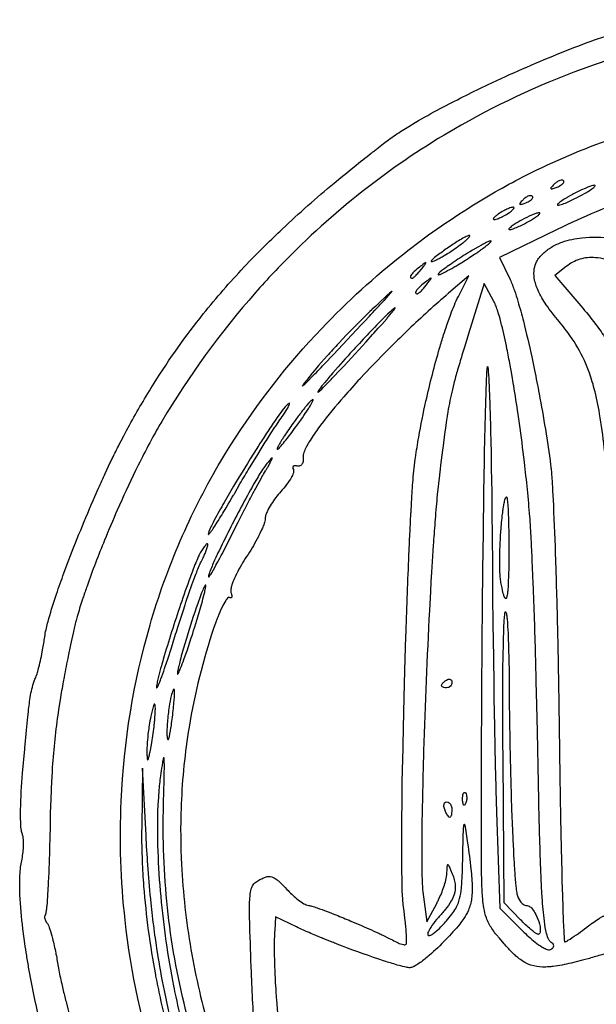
# Model space of a CAD drawing. Header units: millimetres. Extents: x 24.5 to 115.3, y 14.1 to 105.4.
# Tile 9 of 15: x 24.5 to 55.8, y 50.8 to 104.4. Entities that reach past the tile are written whole.
import ezdxf

# ---------------------------------------------------------------- set-up
doc = ezdxf.new("R2010")
doc.units = ezdxf.units.MM
doc.layers.add('Default', color=2, linetype='Continuous')

msp = doc.modelspace()

# ---------------------------------------------------------------- linework, layer by layer
at = {"layer": 'Default'}
for p, q in [((54.05452, 95.59188), (54.05452, 95.59188)), ((52.36119, 94.74521), (52.36119, 94.74521)), ((55.03483, 94.79972), (55.03483, 94.79972)), ((51.36594, 94.11402), (51.36594, 94.11402)), ((52.77705, 93.82643), (52.77705, 93.82643)), ((53.72006, 92.94195), (50.57085, 91.41232)), ((48.9182, 92.51937), (48.9182, 92.51937)), ((50.10855, 92.28013), (50.10855, 92.28013)), ((50.57085, 91.41232), (51.15037, 90.21324)), ((46.32194, 90.77805), (46.32194, 90.77805)), ((54.20511, 90.91908), (53.59507, 90.4251)), ((48.90076, 90.40832), (47.80502, 89.46742)), ((48.33469, 89.28791), (48.90076, 90.40832)), ((53.59507, 90.4251), (54.89124, 88.90659)), ((46.60416, 89.93138), (46.60416, 89.93138)), ((49.74651, 89.99681), (48.88823, 87.24771)), ((50.26965, 89.02074), (49.74651, 89.99681)), ((43.04867, 87.74416), (43.04867, 87.74416)), ((43.3172, 86.82694), (43.3172, 86.82694)), ((38.58861, 82.52305), (38.58861, 82.52305)), ((39.64792, 82.41138), (39.64792, 82.41138)), ((37.77842, 79.70083), (37.77842, 79.70083)), ((34.30326, 74.78468), (34.30326, 74.78468)), ((34.57959, 73.58014), (34.57959, 73.58014)), ((50.65228, 73.71815), (50.65228, 73.71815)), ((47.41483, 68.11306), (47.41483, 68.11306)), ((31.83924, 66.85972), (31.83924, 66.85972)), ((32.82349, 66.85972), (32.82349, 66.85972)), ((50.83208, 56.27638), (50.76454, 64.10284)), ((31.14838, 63.61416), (31.09722, 60.36861)), ((31.33424, 59.94527), (31.14838, 63.61416)), ((48.566, 61.89731), (48.566, 61.89731)), ((47.59499, 61.35638), (47.59499, 61.35638)), ((50.41477, 61.21527), (50.59869, 55.99416)), ((46.40622, 56.88828), (46.61456, 55.2424)), ((46.61456, 55.2424), (47.1558, 56.25226)), ((50.59869, 55.99416), (51.81633, 54.77024)), ((51.71473, 55.36339), (50.83208, 56.27638)), ((38.38372, 55.5196), (38.33583, 54.76911)), ((39.51708, 54.97202), (38.38372, 55.5196)), ((51.71473, 55.36339), (51.71473, 55.36339))]:
    msp.add_line(p, q, dxfattribs=at)
for points in [[(67.38732, 104.3567, 0.02714985), (62.05591, 103.6119, 0.01190014), (59.75513, 103.0997, 0.02406958), (55.52352, 101.8271, 0.04376158), (48.49356, 98.62008, 0.06685288), (39.28321, 91.61809, 0.01646775), (37.29541, 89.50697, 0.04657049), (32.18638, 82.4806)], [(44.53508, 97.8159, -0.01995971), (45.27665, 98.32775, -0.00566218), (45.63471, 98.55113), (45.9856, 98.76093), (46.1567, 98.86061, -0.00855804), (47.52302, 99.61205, -0.01060078), (49.96543, 100.8282, -0.0137976), (53.71162, 102.477), (53.94901, 102.5727, -0.00947659), (55.74373, 103.2534, -0.00694158), (56.19725, 103.4105, -0.00659878), (56.53903, 103.5236, -0.01629803), (57.57483, 103.8289)], [(35.41136, 80.33338), (35.67987, 80.77792), (35.94996, 81.21201, -0.04922156), (40.89695, 87.54947, -0.03608794), (45.36024, 91.61507, -0.02771225), (49.06951, 94.21942, -0.02223209), (52.03181, 95.89048, -0.03497555), (56.72765, 97.88057, -0.03979562), (61.66705, 99.15076)], [(30.27147, 81.99212), (30.4329, 82.28665, -0.01453018), (31.77498, 84.56575, -0.02882281), (34.45212, 88.33851), (34.58804, 88.50756), (34.72269, 88.6732, -0.02031282), (36.95269, 91.18784, -0.01218715), (38.74374, 92.96099, -0.01503603), (41.57656, 95.46336), (41.9405, 95.76469), (42.26046, 96.02651), (42.40091, 96.14056), (42.66488, 96.35352, -0.00364089), (43.59534, 97.09062, -0.00744485), (43.71235, 97.18192, -0.01488861), (43.81486, 97.26167, -0.00555187), (43.99446, 97.40085), (44.26444, 97.60883), (44.53508, 97.8159)], [(67.92272, 96.70277), (67.6919, 96.68982), (67.46479, 96.67551), (67.24134, 96.65993, 0.02531246), (63.74252, 96.22353, 0.00837421), (62.44452, 95.96992, 0.03067481), (57.99113, 94.7187, 0.02909764), (53.72006, 92.94195)], [(54.05452, 95.59188, 0.1651617), (53.98619, 95.62383, 0.1061533), (53.86042, 95.60748, 0.07145737), (53.69283, 95.52065, 0.0389016), (53.54846, 95.39919)], [(53.70645, 95.2412, 0.05604185), (53.93844, 95.35904, 0.06340978), (54.04291, 95.45235, 0.1126431), (54.07689, 95.51978, 0.2626238), (54.05452, 95.59188)], [(53.54846, 95.39919, 0.0207974), (53.45264, 95.2987), (53.39878, 95.23389, 0.0616711), (53.37556, 95.19735, 0.228756), (53.37006, 95.162, 0.2353383), (53.39053, 95.15096, 0.08674238), (53.47234, 95.16186), (53.5022, 95.17005), (53.60496, 95.20375), (53.70645, 95.2412)], [(55.74039, 95.3405, 0.03540388), (55.65448, 95.32733, 0.03103887), (55.34744, 95.22172), (55.23507, 95.17488), (55.04063, 95.08797, 0.00660713), (54.75315, 94.94854), (54.61117, 94.87528), (54.54059, 94.83778), (54.47039, 94.79972)], [(55.03483, 94.79972), (55.22993, 94.90977), (55.26639, 94.93114, 0.01767907), (55.53474, 95.09949), (55.60158, 95.14609, 0.02992571), (55.70026, 95.22245, 0.03051191), (55.75135, 95.27092, 0.09487531), (55.77818, 95.31084, 0.45694), (55.76772, 95.33636, 0.1160584), (55.74039, 95.3405)], [(51.85513, 94.55251, 0.01885943), (51.7593, 94.45203), (51.7054, 94.38716, 0.06229037), (51.68221, 94.35064, 0.2266116), (51.67673, 94.31531, 0.2330721), (51.6972, 94.3043, 0.08769201), (51.77901, 94.31519, 0.0413438), (51.80888, 94.32339), (51.91163, 94.35709), (52.01311, 94.39453)], [(52.36119, 94.74521, 0.1668399), (52.29286, 94.77715, 0.1070973), (52.1671, 94.76082, 0.07268564), (51.9995, 94.67399, 0.03991166), (51.85513, 94.55251)], [(52.01311, 94.39453, 0.05585975), (52.24511, 94.51237, 0.06377686), (52.34958, 94.60568, 0.1126431), (52.38356, 94.67311, 0.2625802), (52.36119, 94.74521)], [(54.47039, 94.79972), (54.27529, 94.68967), (54.23883, 94.6683, 0.01776948), (53.97049, 94.49995), (53.90363, 94.45335, 0.02821033), (53.80497, 94.37699, 0.03396392), (53.75387, 94.32851, 0.0900266), (53.72704, 94.2886, 0.4554692), (53.7375, 94.26308, 0.114921), (53.76483, 94.25893)], [(53.76483, 94.25893, 0.03590278), (53.85074, 94.2721, 0.03260618), (54.15778, 94.37772), (54.27015, 94.42456), (54.4646, 94.51147), (54.60892, 94.57995), (54.71645, 94.63297), (54.7566, 94.65319), (54.89632, 94.72535), (54.96576, 94.76228), (55.03483, 94.79972)], [(50.8015, 93.95305, 0.03302731), (50.49302, 93.76487, 0.01830895), (50.3488, 93.6537, 0.03921138), (50.2827, 93.58972, 0.04575228), (50.25398, 93.55317, 0.1440158), (50.23705, 93.50986)], [(51.36594, 94.11402, 0.3907136), (51.33507, 94.14342, 0.07227051), (51.26327, 94.13998, 0.05037468), (51.02628, 94.06161, 0.0213624), (50.8015, 93.95305)], [(50.8015, 93.67083, 0.03365598), (51.10997, 93.85901, 0.01685156), (51.25419, 93.97018, 0.04541323), (51.3203, 94.03416, 0.0445235), (51.34902, 94.07071, 0.1445711), (51.36594, 94.11402)], [(52.77705, 93.82643, 0.3974488), (52.75293, 93.84737, 0.07864565), (52.6426, 93.83297, 0.03357324), (52.45861, 93.77183, 0.02816547), (51.93039, 93.52972)], [(51.93039, 93.2475, 0.01791779), (52.37846, 93.50072, 0.02207147), (52.59362, 93.64412, 0.01794727), (52.69605, 93.72449, 0.04063707), (52.7436, 93.76992, 0.04824454), (52.76448, 93.7957, 0.1368771), (52.77705, 93.82643)], [(50.23705, 93.50986, 0.3891186), (50.26795, 93.48045, 0.07339063), (50.33976, 93.48391, 0.05183866), (50.57673, 93.56228, 0.02256758), (50.8015, 93.67083)], [(51.93039, 93.52972, 0.01751234), (51.48231, 93.27647, 0.02077458), (51.26715, 93.13309, 0.0186178), (51.16473, 93.05273, 0.03861255), (51.11718, 93.00729, 0.04824454), (51.0963, 92.98151, 0.1368771), (51.08372, 92.95078)], [(51.08372, 92.95078, 0.3980975), (51.10785, 92.92986, 0.07288843), (51.1636, 92.93243, 0.0346371), (51.36309, 92.99073, 0.02933121), (51.93039, 93.2475)], [(46.85039, 91.21848, 0.4593151), (46.88668, 91.19323, 0.07281885), (46.96197, 91.20892, 0.03914425), (47.23183, 91.33011, 0.01580076), (47.45814, 91.45518, 0.02113578), (48.21987, 91.94385, 0.01328702), (48.58382, 92.21374, 0.02906797), (48.62807, 92.24919, 0.03517626), (48.66647, 92.28065, 0.03538092), (48.69978, 92.30856, 0.04459227), (48.9182, 92.51937)], [(48.9182, 92.51937, 0.1133853), (48.96261, 92.59301, 0.5578067), (48.93206, 92.61431, 0.06805249), (48.87057, 92.59891, 0.03667028), (48.6561, 92.49847, 0.02217849), (48.04983, 92.12909)], [(48.51671, 91.14102), (48.72454, 91.27056, 0.00428413), (48.90521, 91.38589), (49.21856, 91.59229, 0.01343778), (49.33506, 91.67133, 0.01203767), (49.53725, 91.81216, 0.00981637), (49.61245, 91.86597, 0.02586086), (49.67789, 91.9136), (49.79136, 91.99834), (49.81248, 92.01449), (49.83224, 92.02974), (49.8507, 92.0441), (49.86795, 92.05765), (49.90008, 92.08322), (49.92801, 92.10588, 0.02367333), (50.0233, 92.18781, 0.06470606), (50.10855, 92.28013)], [(50.10855, 92.28013, 0.1089267), (50.11714, 92.30027, 0.5199753), (50.09635, 92.31629, 0.05906212), (50.00869, 92.29372, 0.02868592), (49.85365, 92.22622, 0.01821428), (49.59078, 92.0907), (49.39707, 91.98274), (49.10991, 91.81477), (48.96757, 91.72869), (48.826, 91.64146)], [(53.41205, 91.98059, -0.05199707), (53.985, 92.24889, -0.05721899), (55.06065, 92.48721, -0.06279093), (56.70948, 92.45747, -0.02194365), (56.81173, 92.44212, -0.03011618), (57.56857, 92.27538, -0.03912125), (58.29651, 92.00946)], [(48.04983, 92.12909), (47.97127, 92.07702, 0.00887547), (47.39044, 91.6744, 0.00671786), (47.10746, 91.46178), (47.03822, 91.4064), (46.93679, 91.31992), (46.88855, 91.27353), (46.8662, 91.24825, 0.1128323), (46.85039, 91.21848)], [(53.81428, 87.92944, -0.02564612), (53.11909, 88.84053, -0.04214873), (52.67599, 89.61978, -0.06504922), (52.46936, 90.27811, -0.08423201), (52.46856, 90.79986, -0.07151502), (52.59179, 91.1704, -0.08599267), (52.94585, 91.63228, -0.05071935), (53.41205, 91.98059)], [(46.32194, 90.77805), (46.45385, 90.9483, 0.02962653), (46.54542, 91.07566, 0.02951613), (46.56274, 91.10532), (46.56863, 91.11945, 0.9370443), (46.55574, 91.13097, 0.06611294), (46.46604, 91.07601, 0.00998006), (46.21539, 90.88461)], [(47.23416, 90.50237, 0.1497216), (47.2263, 90.48192, 0.4266188), (47.24837, 90.46969, 0.06729237), (47.33545, 90.49332, 0.02669296), (47.64064, 90.6365, 0.00811138), (48.08286, 90.88142, 0.00379272), (48.30059, 91.00979), (48.51671, 91.14102)], [(48.826, 91.64146, 0.01298228), (48.00539, 91.10635, 0.01073924), (47.90454, 91.03661), (47.72945, 90.91257, 0.02447801), (47.66431, 90.86526, 0.0144132), (47.44002, 90.69471), (47.33171, 90.60427, 0.05912599), (47.23416, 90.50237)], [(64.2015, 79.48917, 0.03311004), (63.79425, 81.48154, 0.04816771), (62.5201, 84.82471, 0.03628656), (61.14029, 87.18454, 0.01680006), (60.52211, 88.02918, 0.03241487), (59.298, 89.41268), (59.17118, 89.53598, 0.01434319), (59.04634, 89.65382, 0.00886055), (58.92345, 89.76638, 0.03522527), (57.90822, 90.56612, 0.04006876), (57.05157, 91.05265, 0.04344952), (56.34902, 91.30756, 0.04688211), (55.79261, 91.40173, 0.09182554), (54.9514, 91.31652, 0.09931317), (54.20511, 90.91908)], [(46.21539, 90.88461, 0.02729135), (45.9315, 90.64255, 0.03689801), (45.78932, 90.4895, 0.09623311), (45.72297, 90.37071, 0.3803195), (45.75147, 90.29819, 0.1121049), (45.82805, 90.28416)], [(45.82805, 90.28416, 0.1115585), (45.86918, 90.30123, 0.03869547), (45.99516, 90.40763, 0.02233745), (46.16436, 90.58768), (46.20475, 90.63451), (46.32194, 90.77805)], [(46.60416, 89.93138), (46.73607, 90.10163, 0.02879443), (46.82764, 90.22899, 0.03580081), (46.84497, 90.25865), (46.85085, 90.27279, 0.9357051), (46.83796, 90.28431, 0.06658044), (46.74826, 90.22935, 0.00998006), (46.49761, 90.03794)], [(51.15037, 90.21324, -0.02804646), (51.38882, 89.6112, -0.01107533), (51.57291, 89.03336, -0.0100755), (51.87386, 87.93718, -0.00845225), (52.32737, 86.0005), (52.48122, 85.27063, -0.00292996), (52.73304, 83.98983, -0.01411542), (53.35575, 80.12416)], [(43.04867, 87.74416), (43.228, 87.93501), (43.49902, 88.22395), (43.57152, 88.30136), (43.68759, 88.42545), (43.79252, 88.53783), (43.81516, 88.5621, -0.06950232), (43.83271, 88.58092), (44.02366, 88.78618), (44.0616, 88.82708), (44.16154, 88.93508), (44.25046, 89.03156), (44.26794, 89.05058), (44.30777, 89.094), (44.34237, 89.13181), (44.53514, 89.34505), (44.65354, 89.48104), (44.68993, 89.52554), (44.70239, 89.54177, 0.04055086), (44.71413, 89.55843), (44.71879, 89.56625, 0.1282609), (44.72145, 89.57327, 0.5858891), (44.71532, 89.57457, 0.1007008), (44.69611, 89.56249, 0.01346726), (44.62681, 89.50602, 0.01597541), (44.50175, 89.39465), (44.39383, 89.29551), (44.01988, 88.94444), (43.83389, 88.76779), (43.6483, 88.59083)], [(46.49761, 90.03794, 0.02786797), (46.21373, 89.79588, 0.0376179), (46.07153, 89.64284, 0.09567024), (46.00519, 89.52404, 0.380591), (46.0337, 89.45153, 0.1116115), (46.11028, 89.43749)], [(46.11028, 89.43749, 0.1093262), (46.1514, 89.45457, 0.03780018), (46.27739, 89.56095, 0.02373573), (46.44658, 89.741), (46.48697, 89.78783), (46.60416, 89.93138)], [(47.80502, 89.46742, 0.00470382), (47.66321, 89.34518, 0.01320569), (45.48649, 87.35748, 0.02169789), (45.43659, 87.30955), (45.23915, 87.11877, 0.00572019), (44.48202, 86.37144, 0.03042316), (44.44092, 86.33014), (44.27834, 86.16599, 0.0072155), (43.04023, 84.87247, 0.02754738), (43.01163, 84.84159, 0.03182356), (42.98328, 84.81093, 0.00670976), (42.09829, 83.82623, 0.01774994), (40.83877, 82.287), (40.68996, 82.08593, 0.02233128), (40.20249, 81.35812, 0.00773672), (40.0937, 81.16624, 0.02827198), (39.95298, 80.86597, 0.03729521), (39.92511, 80.78734, 0.02392077), (39.89394, 80.66616, 0.07348908), (39.88602, 80.5413)], [(45.85339, 79.13638, -0.01577391), (45.99115, 80.44004), (46.00098, 80.51108, -0.00969957), (46.17929, 81.63489, -0.01158055), (46.57029, 83.58732, -0.01617026), (47.31233, 86.48099, -0.00756674), (47.53083, 87.19581, -0.00239582), (47.7065, 87.72832), (47.74079, 87.82778), (47.77337, 87.92087), (47.89956, 88.26834), (47.92403, 88.33326, -0.02495015), (48.33469, 89.28791)], [(52.2269, 77.30194, 0.00871729), (51.9328, 80.26173), (51.8662, 80.81568, 0.0060765), (51.58693, 82.88905, 0.00367671), (51.3453, 84.44003, 0.04000084), (51.33926, 84.47639), (51.24097, 85.05231), (51.15072, 85.55565, 0.00328472), (50.98149, 86.43446, 0.01147022), (50.68856, 87.74497, 0.00682911), (50.60336, 88.07013), (50.56944, 88.19157), (50.50676, 88.40311), (50.4819, 88.4821, 0.00989578), (50.3868, 88.75578, 0.03350637), (50.26965, 89.02074)], [(43.6483, 88.59083), (43.62299, 88.56664, 0.00804116), (42.8319, 87.78818, 0.00572653), (42.25001, 87.19286), (41.81937, 86.74072, 0.00596991), (41.18417, 86.05248), (40.87325, 85.70227), (40.72041, 85.5249), (40.57021, 85.34528)], [(44.61951, 88.44971), (44.48631, 88.32307), (44.23214, 88.07386), (44.11422, 87.95571), (43.88754, 87.72511, 0.00999507), (42.23259, 85.9529), (42.18183, 85.89651), (41.79093, 85.45763), (41.50076, 85.12556), (41.39277, 85.00018, 0.00823891), (41.34568, 84.94514), (41.17046, 84.73779), (41.0406, 84.58072, 0.01063503), (40.94449, 84.46156, 0.00834278), (40.80425, 84.27934), (40.73772, 84.18437), (40.70691, 84.13379, 0.05416586), (40.69344, 84.10589), (40.68869, 84.08948, 0.536438), (40.69821, 84.07527)], [(43.3172, 86.82694), (43.66703, 87.21304), (43.73249, 87.28577), (43.97706, 87.55928), (44.15982, 87.76582), (44.43248, 88.07894, 0.03775291), (44.46729, 88.11952), (44.52851, 88.19135), (44.62275, 88.30336), (44.68437, 88.37793, 0.01933365), (44.85401, 88.59651, 0.03165346), (44.87549, 88.62914, 0.03898164), (44.89049, 88.6581, 0.2110374), (44.89153, 88.6692, 0.2963356), (44.87993, 88.66925, 0.06410913), (44.81011, 88.62022, 0.01716628), (44.71357, 88.53642, 0.01882467), (44.61951, 88.44971)], [(54.89124, 88.90659), (55.1084, 88.65038, -0.01592978), (55.89341, 87.66477, -0.02911026), (56.41351, 86.87446, -0.04994982), (56.98656, 85.57864), (57.04185, 85.41037, -0.01584195), (57.37586, 84.21638)], [(56.46882, 79.18179), (56.44311, 79.47021), (56.39063, 80.02901, 0.00625728), (56.27992, 81.07664, 0.01483258), (56.02274, 82.90536, 0.02121332), (55.73254, 84.26405, 0.02510816), (55.42021, 85.2598, 0.04886057), (54.73763, 86.66705), (54.63352, 86.83279, 0.00435568), (54.44249, 87.11701, 0.02180083), (53.81428, 87.92944)], [(40.57021, 85.34528), (40.40163, 85.13916, 0.01615394), (40.32434, 85.0442), (40.24231, 84.94297), (40.12397, 84.79565), (40.08011, 84.74049), (40.06716, 84.72411), (40.02, 84.66411), (39.9791, 84.61136), (39.93063, 84.54747), (39.88569, 84.48555), (39.8681, 84.45954, 0.03653534), (39.85684, 84.44137), (39.85036, 84.42926, 0.07291913), (39.84665, 84.41738, 0.4539363), (39.85642, 84.41693, 0.04615597), (39.96619, 84.51052, 0.00997299), (40.16505, 84.7066), (40.34831, 84.89358, 0.00423944), (41.02765, 85.60219), (41.53411, 86.13657), (43.04867, 87.74416)], [(48.88823, 87.24771), (48.73661, 86.76112), (48.66582, 86.53289), (48.52979, 86.09039), (48.49819, 85.98656), (48.43645, 85.78201), (48.40678, 85.68282), (48.2921, 85.29178, 0.00943963), (48.09055, 84.55493), (48.0102, 84.23051, 0.01618258), (47.76167, 83.00259), (47.72344, 82.77082), (47.68941, 82.55324), (47.62945, 82.14476), (47.58015, 81.78692), (47.49865, 81.16009), (47.46914, 80.92482), (47.36853, 80.1013), (47.34377, 79.89532), (47.3068, 79.5864), (47.30218, 79.54774), (47.26995, 79.2775)], [(40.69821, 84.07527, 0.1123557), (40.72388, 84.09047, 0.02030122), (40.81219, 84.16856, 0.01086296), (41.13586, 84.49066), (41.41337, 84.77814), (41.47376, 84.84137), (41.93893, 85.33373), (42.11242, 85.51923), (42.71677, 86.17133), (43.3172, 86.82694)], [(49.58794, 59.94527, -0.00242), (49.65447, 72.6469), (49.67112, 74.23462), (49.68734, 75.62388), (49.69495, 76.23174), (49.69678, 76.37422, 0.03620041), (49.69724, 76.40931), (49.7288, 78.64422), (49.75653, 80.32039), (49.75936, 80.47758), (49.76075, 80.55374), (49.78411, 81.75252, -0.00162814), (49.82728, 83.55081), (49.84074, 84.00062), (49.84346, 84.08502), (49.86689, 84.71778), (49.88216, 85.03518), (49.88441, 85.07538), (49.89331, 85.21639), (49.899, 85.29135, -0.05405148), (49.90106, 85.31554), (49.90332, 85.34029, -0.03507575), (49.91682, 85.4457, -0.08570104), (49.92262, 85.46778, -0.1446488), (49.92785, 85.47507, -0.2140768), (49.93623, 85.46048, -0.02510556), (49.95137, 85.34528)], [(49.95137, 85.34528, -0.00942414), (49.993, 84.68485), (50.00747, 84.37498), (50.03128, 83.77447, -0.00359267), (50.09577, 81.52184), (50.11406, 80.67699, -0.00098349), (50.12821, 79.93765), (50.14932, 78.64375), (50.15108, 78.52241), (50.16349, 77.58229), (50.17811, 76.17212), (50.1879, 74.76194)], [(40.38361, 83.66698, 0.05647226), (40.23009, 83.52762, 0.0354397), (40.19711, 83.492), (40.07162, 83.34814, 0.01591236), (39.95784, 83.20992, 0.00658318), (39.75066, 82.94592, 0.00900981), (39.40035, 82.47438), (39.336, 82.38487, 0.00932458), (38.86741, 81.70374, 0.01112857), (38.75486, 81.52948, 0.0127119), (38.59306, 81.26307), (38.5547, 81.19433, 0.03986616), (38.52709, 81.14185, 0.02623471), (38.4892, 81.06046, 0.07125458), (38.4739, 81.01629, 0.0729242), (38.46984, 80.99124, 0.4749804), (38.4848, 80.97083)], [(39.64792, 82.41138), (39.75377, 82.55994), (39.84541, 82.69078, 0.01272655), (40.15648, 83.15571), (40.19419, 83.21534, 0.01674797), (40.22687, 83.26794), (40.28294, 83.36083), (40.32399, 83.43188), (40.38265, 83.54214, 0.04305404), (40.41058, 83.60435, 0.03199337), (40.42418, 83.64725, 0.09547792), (40.42574, 83.665, 0.6116816), (40.4052, 83.67747), (40.38361, 83.66698)], [(38.99031, 83.36972, 0.03216442), (38.9027, 83.27527), (38.82217, 83.17754, 0.01597053), (38.52507, 82.77754, 0.00383081), (38.2592, 82.39351, 0.00717356), (37.77579, 81.66337, 0.0028716), (37.36259, 81.01814), (37.0064, 80.45001), (36.85196, 80.20058), (36.56459, 79.73157), (36.31542, 79.31963), (36.09929, 78.95807), (35.72585, 78.32239, 0.00755742), (35.18186, 77.35915, 0.00936056), (34.92396, 76.86913, 0.01631139), (34.80429, 76.61891), (34.75076, 76.49068, 0.07249558), (34.71483, 76.35641)], [(38.58861, 82.52305), (38.62255, 82.57169, 0.00542752), (38.87125, 82.94089), (38.99458, 83.13762, 0.00411239), (39.06271, 83.25497, 0.03327722), (39.12313, 83.37337, 0.02660603), (39.14215, 83.42126, 0.1245426), (39.14919, 83.46822, 0.4808729), (39.12368, 83.47508, 0.07664368), (39.05332, 83.4271, 0.01199628), (38.99031, 83.36972)], [(32.18638, 82.4806, 0.00575115), (31.79692, 81.80236), (31.70834, 81.64185), (31.53659, 81.32458), (31.45449, 81.17021), (31.37437, 81.01791, 0.00765504), (30.76414, 79.80825, 0.00876507), (29.76799, 77.65667, 0.00768016), (29.07277, 76.01966, 0.01246235), (28.1211, 73.52702, 0.00664268), (28.0119, 73.21175), (27.98836, 73.14262), (27.9432, 73.0086, 0.00268204), (27.86001, 72.75683, 0.00860896), (27.58762, 71.86961), (27.52528, 71.646, 0.04797719), (27.51958, 71.62495, 0.01039344), (27.35911, 70.97003)], [(36.15778, 78.58378), (36.44711, 79.08499, -0.00349875), (36.96327, 79.95638), (37.35747, 80.60571), (37.65715, 81.09021, -0.00529509), (38.11464, 81.81204), (38.3485, 82.1696), (38.37811, 82.2141), (38.43015, 82.29178), (38.58861, 82.52305)], [(38.4848, 80.97083, 0.1164127), (38.53416, 81.00241, 0.03321562), (38.61381, 81.08188), (38.68423, 81.16025, 0.01178359), (38.93594, 81.46458, 0.0129093), (39.64792, 82.41138)], [(25.82001, 70.76762), (25.83415, 70.8613, -0.02208972), (25.9993, 71.59425), (26.04574, 71.76398, -0.01256288), (26.45964, 73.08601, -0.00708249), (26.86358, 74.22875), (27.04839, 74.72575, -0.01263871), (28.54992, 78.40771), (28.75101, 78.86237, -0.00284319), (29.11088, 79.65453), (29.38818, 80.24521, -0.00448234), (29.49402, 80.46589, -0.00482129), (29.87367, 81.2336), (29.9712, 81.42428), (30.11978, 81.70905), (30.1952, 81.85082, -0.00733665), (30.27147, 81.99212)], [(37.77842, 79.70083), (37.83614, 79.79958, 0.01473131), (37.8818, 79.87804), (37.9199, 79.94381, 0.02238254), (37.95614, 80.00667), (38.06408, 80.19694), (38.11012, 80.28063), (38.14915, 80.35422, 0.04603661), (38.20206, 80.46793), (38.20764, 80.48692, 0.3258034), (38.20445, 80.50256, 0.1452611), (38.17622, 80.4864, 0.02325668), (38.09185, 80.40007), (37.97353, 80.26323, 0.01604282), (37.91545, 80.19382), (37.85778, 80.12416)], [(39.88602, 80.5413, -0.04177755), (39.88685, 80.37678, -0.04941294), (39.86219, 80.2514, -0.166703), (39.75291, 80.09204, -0.20881), (39.56219, 80.0606)], [(36.61083, 37.3675, -0.03553611), (33.85107, 42.29665, -0.03005167), (32.02585, 46.89052, -0.0516586), (30.19497, 55.33478, -0.03870864), (29.98045, 61.81875, -0.0596457), (31.55268, 71.41142, -0.03123484), (33.19832, 75.99513), (33.32013, 76.27428, -0.03044535), (35.41136, 80.33338)], [(37.85778, 80.12416, 0.02630448), (37.61232, 79.77171), (37.5854, 79.72916, 0.00468501), (37.37804, 79.38805), (37.19012, 79.06442, 0.01187525), (35.86805, 76.58873, 0.00579803), (35.24976, 75.32791, 0.00998704), (34.95872, 74.68822, 0.00955423), (34.82434, 74.36292), (34.80865, 74.32169), (34.78225, 74.24915), (34.74672, 74.13893, 0.06820811), (34.72594, 74.025)], [(39.35403, 79.87019, -0.1592488), (39.36898, 79.77989, -0.0606944), (39.32562, 79.61927, -0.03088476), (39.26492, 79.48769, -0.02440566), (39.25013, 79.45962, -0.03330192), (38.98259, 79.04875, -0.02733556), (38.66946, 78.67142)], [(39.56219, 80.0606, 0.0461783), (39.46866, 80.07154, 0.07316946), (39.3927, 80.06176, 0.3332548), (39.31932, 79.97684, 0.1457954), (39.35403, 79.87019)], [(53.35575, 80.12416), (53.36893, 80.01395, -0.01529347), (53.38031, 79.90451), (53.39985, 79.68712), (53.40847, 79.57999, -0.00641053), (53.46421, 78.72896), (53.5056, 77.93053, -0.0033127), (53.62222, 74.93463), (53.64003, 74.37271), (53.65589, 73.84593), (53.66306, 73.59896), (53.68938, 72.64209), (53.73038, 70.96735), (53.74421, 70.33926), (53.76653, 69.24011, -0.00178348), (53.81932, 65.9425)], [(35.92721, 76.17305), (36.14985, 76.61855), (36.3466, 77.00744), (36.69471, 77.68597, -0.02182321), (36.71117, 77.71778), (36.97147, 78.21702), (37.02063, 78.31052), (37.11308, 78.48562), (37.15366, 78.56215), (37.30658, 78.84862), (37.42227, 79.06296), (37.59798, 79.38317, -0.0093516), (37.77842, 79.70083)], [(45.33547, 56.19924, -0.01912421), (45.30389, 56.55674), (45.29885, 56.64488), (45.28364, 56.99624, -0.00599927), (45.25826, 58.38051), (45.2554, 59.02947), (45.25525, 59.34382), (45.25542, 59.49857), (45.2562, 59.80558), (45.26402, 61.01448), (45.26982, 61.58112), (45.27305, 61.85561), (45.28012, 62.39595), (45.28386, 62.65769), (45.30047, 63.68819), (45.30476, 63.92974), (45.32302, 64.8807), (45.36263, 66.66357), (45.40263, 68.22344), (45.44159, 69.58822), (45.47875, 70.78232, -0.00229038), (45.63458, 74.96073), (45.64592, 75.22188), (45.65675, 75.46667), (45.69938, 76.38447), (45.70355, 76.47057), (45.73701, 77.13723), (45.75013, 77.38726, -0.01634012), (45.75597, 77.49667, -0.011671), (45.76152, 77.59924), (45.80518, 78.36796, -0.00263958), (45.85339, 79.13638)], [(47.26995, 79.2775), (47.24982, 79.10347), (47.23088, 78.93071), (47.2218, 78.84495, 0.01140745), (47.20429, 78.67407), (47.17147, 78.33485, 0.00491601), (47.05909, 76.99786, 0.00379539), (46.96918, 75.74319), (46.94961, 75.449), (46.87694, 74.29042), (46.84496, 73.74723), (46.81508, 73.22095), (46.76, 72.2011, 0.00511334), (46.4415, 64.548), (46.43417, 64.30868), (46.42049, 63.84501), (46.39685, 62.97558), (46.39442, 62.88043), (46.37667, 62.13144, 0.03862058), (46.37577, 62.0904), (46.374, 62.00906), (46.3612, 61.36901, 0.00517791), (46.33734, 59.12818), (46.33933, 58.56774), (46.34448, 58.14745), (46.3459, 58.0686, 0.00457975), (46.35291, 57.77313), (46.36034, 57.55158), (46.36377, 57.46848, 0.02114662), (46.40622, 56.88828)], [(34.71483, 76.35641, 0.2854895), (34.72142, 76.3392, 0.2073545), (34.7421, 76.34602, 0.05012082), (34.80074, 76.40493, 0.01120871), (34.89875, 76.53215, 0.01200631), (35.06915, 76.78031), (35.21235, 77.00134, 0.00559454), (35.69398, 77.78721), (35.81131, 77.98557), (35.89867, 78.1347), (36.02877, 78.35896, 0.00954148), (36.09342, 78.47132, 0.01874501), (36.12564, 78.52755, 0.01872648), (36.15778, 78.58378)], [(38.66946, 78.67142, 0.04377411), (38.15008, 77.98894, 0.02675157), (37.9416, 77.61132, 0.03268512), (37.86076, 77.41029, 0.07625788), (37.81927, 77.1977)], [(50.65228, 73.71815, -0.01881775), (50.61557, 74.00977, -0.0137886), (50.59053, 74.55974, -0.01203306), (50.60073, 75.52298, -0.00922432), (50.63474, 76.24512), (50.65254, 76.51582, -0.01211915), (50.74063, 77.46138, -0.00966249), (50.77164, 77.69749), (50.79892, 77.87418), (50.80457, 77.90732, -0.01772008), (50.85482, 78.15398, -0.03145925), (50.88969, 78.27558), (50.91303, 78.33462, -0.059453), (50.94709, 78.38827)], [(50.94709, 78.38827, -0.5222026), (50.96062, 78.38773, -0.08032892), (50.97716, 78.34784), (50.98624, 78.30667, -0.01344469), (51.00844, 78.14213, -0.01350663), (51.03299, 77.83204, -0.01670002), (51.04079, 77.69611, -0.0107212), (51.05265, 77.44125, -0.00886007), (51.08372, 75.65565)], [(37.81927, 77.1977, -0.06500056), (37.79768, 77.0537, -0.0266389), (37.71278, 76.79562, -0.00267422), (37.66815, 76.68556), (37.62378, 76.58346), (37.53554, 76.39429, -0.01577354), (37.45411, 76.2309), (37.38014, 76.0893, -0.0243855), (36.80684, 75.12951)], [(52.6363, 65.58971), (52.60735, 67.05437), (52.57769, 68.33596), (52.5486, 69.45719, -0.02743008), (52.54693, 69.51855, 0.00257113), (52.42148, 73.41162), (52.41218, 73.65495), (52.39413, 74.1111), (52.36038, 74.90923), (52.35369, 75.05888), (52.34729, 75.1992), (52.34119, 75.33072), (52.3172, 75.82378), (52.29782, 76.19353), (52.26559, 76.74796), (52.25672, 76.88652, 0.00595753), (52.2269, 77.30194)], [(34.72594, 74.025, 0.4719606), (34.73534, 74.01208, 0.1097245), (34.7653, 74.03716, 0.02973552), (34.8533, 74.16135, 0.01476642), (35.13991, 74.65435), (35.24223, 74.8422), (35.26442, 74.88343), (35.3497, 75.04338), (35.42361, 75.18369, 0.00349863), (35.67812, 75.67703), (35.92721, 76.17305)], [(34.30326, 74.78468, 0.01245867), (34.43972, 75.06036, 0.01730468), (34.547, 75.30044, 0.00646354), (34.5849, 75.39361), (34.59356, 75.41582, 0.01733919), (34.66302, 75.61723, 0.02791949), (34.6888, 75.7242, 0.01974462), (34.69435, 75.77064, 0.05424651), (34.69174, 75.80923, 0.6321704), (34.64526, 75.82404, 0.07703621), (34.58673, 75.77333, 0.04020431), (34.42609, 75.55664), (34.3543, 75.44242), (34.28539, 75.32639)], [(51.08372, 75.65565), (51.08232, 75.14798), (51.07892, 74.75966, -0.06345103), (51.0787, 74.74072), (51.07822, 74.70342, -0.00524847), (51.06684, 74.12363), (51.05247, 73.72369), (51.04092, 73.50758), (51.02702, 73.31659, -0.01434281), (51.00447, 73.10598, -0.02380971), (50.98055, 72.96765, -0.04912182), (50.97203, 72.9335, -0.04917209), (50.95105, 72.87506, -0.2314774), (50.9165, 72.84048, -0.2232213), (50.88868, 72.854, -0.07764675), (50.83528, 72.95354, -0.03561972), (50.80368, 73.0468), (50.78008, 73.12952, -0.01934108), (50.65228, 73.71815)], [(34.28539, 75.32639), (34.22885, 75.22002, 0.00910366), (34.12946, 75.00488), (34.04015, 74.7935), (33.99833, 74.69048), (33.95785, 74.58879), (33.87976, 74.38797, 0.0075289), (33.73297, 73.99717, 0.01068887), (32.72562, 71.03342, 0.00590484), (32.26821, 69.53583), (32.24102, 69.4417), (32.19072, 69.26505), (32.16901, 69.18768, 0.00855517), (32.01457, 68.60516, 0.01247231), (31.94725, 68.3112, 0.00917275), (31.91976, 68.16283, 0.03723963), (31.90553, 68.01255)], [(36.80684, 75.12951, 0.03079418), (36.26808, 74.20469, 0.05312278), (36.26054, 74.18954), (36.20276, 74.07004, 0.02507721), (36.02505, 73.64046, 0.03080194), (35.96115, 73.41496, 0.04907826), (35.94454, 73.29803, 0.09630381), (35.95694, 73.18063)], [(32.90507, 70.77703, -0.00331748), (33.06276, 71.28381, -0.00423883), (33.34723, 72.16804), (33.45672, 72.49873), (33.50514, 72.64326), (33.68974, 73.18416), (33.8319, 73.58851), (33.9413, 73.89086), (34.02542, 74.11681, -0.00708937), (34.15687, 74.4538, -0.02169581), (34.30326, 74.78468)], [(50.1879, 74.76194), (50.18904, 74.5502), (50.19444, 73.71663), (50.19743, 73.32587), (50.20058, 72.94732), (50.21502, 71.48056), (50.21679, 71.32012), (50.22414, 70.68845), (50.25666, 68.3199), (50.27087, 67.43171), (50.29855, 65.87743), (50.32199, 64.71174), (50.32433, 64.60239), (50.32661, 64.49646), (50.32885, 64.39384, 0.00369412), (50.41477, 61.21527)], [(34.57959, 73.58014, 0.4062671), (34.55828, 73.57496, 0.07206989), (34.51385, 73.50889, 0.02105684), (34.38656, 73.22414, 0.01851826), (34.35958, 73.1562), (34.25777, 72.88715), (34.16644, 72.63342), (34.14543, 72.57376, 0.01014257), (33.53077, 70.68012, 0.00673499), (33.25335, 69.72349), (33.22078, 69.60315, 0.00645643), (33.19288, 69.49775), (33.14574, 69.31281, 0.00947023), (33.11227, 69.17355), (33.10623, 69.14733), (33.10065, 69.12273), (33.06259, 68.93779, 0.04835219), (33.04194, 68.75015)], [(33.87386, 70.94317), (33.92572, 71.10585), (33.97387, 71.25852), (34.06288, 71.54517, 0.0164958), (34.08213, 71.60801, 0.005603), (34.36772, 72.58479, 0.00511954), (34.49713, 73.07748), (34.51211, 73.13949), (34.52488, 73.19391), (34.53573, 73.24163), (34.56998, 73.40929, 0.01855051), (34.58288, 73.49424), (34.58634, 73.53737, 0.1454396), (34.57959, 73.58014)], [(35.87665, 72.90714, 0.2901292), (35.81301, 72.89921, 0.0756094), (35.73054, 72.81908, 0.0383524), (35.66803, 72.73219, 0.02607501), (35.47456, 72.38149, 0.01674468), (35.23507, 71.83096), (35.20772, 71.76102), (35.11574, 71.51495), (35.0291, 71.26693)], [(35.95694, 73.18063, -0.05346108), (36.00231, 73.01882, -0.06991514), (36.00581, 72.96091, -0.06796328), (35.99666, 72.9151, -0.374117), (35.93854, 72.88207, -0.104837), (35.87665, 72.90714)], [(50.76454, 64.10284), (50.75749, 65.10555), (50.75401, 65.983), (50.75331, 66.36694), (50.75322, 66.45695), (50.75317, 66.54558), (50.75314, 66.6328), (50.75664, 68.00592), (50.76012, 68.52093), (50.76432, 68.97158), (50.7748, 69.76015), (50.78613, 70.35164, -0.00347705), (50.81239, 71.23868), (50.81699, 71.34964), (50.82625, 71.54375, -0.0088842), (50.84493, 71.83466), (50.85897, 71.98003), (50.86924, 72.05253, -0.04919222), (50.87663, 72.08855, -0.1166732), (50.89036, 72.12265)], [(50.89036, 72.12265, -0.4868246), (50.90912, 72.12299, -0.08574487), (50.93315, 72.06889, -0.04011588), (50.95639, 71.95585, -0.02190432), (50.98422, 71.7342), (51.00283, 71.52566), (51.0169, 71.32992), (51.03781, 70.96261, -0.0109548), (51.09542, 68.38842)], [(25.33034, 68.55305), (25.35552, 68.61948), (25.39919, 68.74998, 0.01768377), (25.4362, 68.8735, 0.01978066), (25.65825, 69.81447), (25.70394, 70.05183), (25.76614, 70.4091, 0.00360393), (25.79421, 70.58818), (25.80741, 70.6779), (25.82001, 70.76762)], [(27.35911, 70.97003), (27.28967, 70.64463), (27.22313, 70.32922), (27.09673, 69.71769, 0.00481764), (26.87126, 68.56854), (26.82449, 68.31667, 0.00441066), (26.65433, 67.33865), (26.58631, 66.90969), (26.5266, 66.50688, 0.01987951), (26.21844, 63.46951), (26.19624, 63.08853, 0.00163617), (26.16414, 62.42134), (26.14492, 61.92076), (26.12242, 61.16976), (26.10582, 60.41858)], [(31.90553, 68.01255, 0.1178004), (31.91158, 67.98409, 0.4492472), (31.92477, 67.98512, 0.06922714), (31.97455, 68.06371, 0.01637936), (32.11337, 68.3946), (32.14117, 68.468, 0.00362401), (32.34526, 69.04088), (32.38207, 69.14881), (32.51739, 69.55436), (32.71415, 70.16474), (32.90507, 70.77703)], [(33.04194, 68.75015, 0.1305177), (33.04719, 68.7298, 0.3995877), (33.05784, 68.7299, 0.08732754), (33.09985, 68.79113, 0.02130963), (33.21592, 69.05271, 0.01152889), (33.3931, 69.52077), (33.51837, 69.87469), (33.56429, 70.00779), (33.72137, 70.47467), (33.79815, 70.70876), (33.83614, 70.82594), (33.87386, 70.94317)], [(35.0291, 71.26693, 0.04055389), (33.67439, 65.83761, 0.03057826), (33.24815, 61.6623), (33.24057, 61.46565, 0.02183939), (33.26377, 58.36716, 0.03010458), (33.7785, 53.7499, 0.02708859), (34.8134, 49.22083)], [(24.61604, 63.33194), (24.73223, 64.64564), (24.73776, 64.70732), (24.82696, 65.67764), (24.89907, 66.40546), (24.92854, 66.67845, -0.00591314), (24.94209, 66.79787, -0.01807878), (25.07045, 67.69, -0.05450094), (25.33034, 68.55305)], [(47.41483, 68.11306, -0.1088277), (47.43068, 68.16389, -0.08257101), (47.55005, 68.30275, -0.0386086), (47.69706, 68.41194)], [(47.69706, 67.98861, -0.07727767), (47.53814, 68.01036, -0.0698534), (47.46206, 68.04435, -0.2460523), (47.41483, 68.11306)], [(47.69706, 68.41194, -0.06565668), (47.78598, 68.45161, -0.09430553), (47.86135, 68.45723, -0.2362975), (47.95374, 68.39557, -0.1331412), (47.97927, 68.28748)], [(47.97927, 68.28748, -0.1891474), (47.89965, 68.07993, -0.2128149), (47.69706, 67.98861)], [(51.09542, 68.38842, 0.00628734), (51.19626, 62.57513), (51.20179, 62.39345), (51.21292, 62.04148), (51.23541, 61.38169), (51.28036, 60.22729), (51.3199, 59.36162), (51.32803, 59.19927), (51.34399, 58.89497), (51.35883, 58.62878, 0.005685), (51.38731, 58.16306), (51.41144, 57.81396), (51.4318, 57.55223, 0.0098581), (51.44889, 57.35609), (51.47929, 57.06236, 0.0160023), (51.5234, 56.77027)], [(32.74874, 67.70638, 0.00692922), (32.70429, 67.55383, 0.02411854), (32.59042, 66.96961), (32.57422, 66.85896, 0.01660964), (32.48723, 66.02514), (32.4753, 65.81407, 0.01117891), (32.46947, 65.49551, 0.02329026), (32.47192, 65.41356, 0.01812581), (32.48241, 65.28854, 0.01351684), (32.49637, 65.21971, 0.1215647), (32.51637, 65.17976, 0.478592), (32.55993, 65.1899)], [(32.82349, 66.85972, 0.00882884), (32.86356, 67.2899), (32.8792, 67.51831, 0.00609805), (32.88499, 67.66165, 0.03902164), (32.87715, 67.86768, 0.06719193), (32.86972, 67.89598, 0.2608221), (32.85387, 67.91373, 0.2300775), (32.82935, 67.89597, 0.0415803), (32.80404, 67.85099, 0.01942992), (32.74874, 67.70638)], [(31.83924, 66.85972), (31.83516, 66.96593, 0.02780809), (31.82791, 67.03632, 0.06517135), (31.81591, 67.08627, 0.1245154), (31.80568, 67.1027, 0.4480431), (31.78143, 67.09673, 0.08665994), (31.74223, 67.01977, 0.02886797), (31.65935, 66.73037), (31.62561, 66.58365), (31.5942, 66.43639)], [(31.62479, 64.88416, 0.01518487), (31.7675, 65.86811), (31.78137, 65.99172, 0.01100528), (31.80325, 66.20815, 0.02440903), (31.83924, 66.85972)], [(32.55993, 65.1899, 0.08840931), (32.58173, 65.23843), (32.59588, 65.28781, 0.02294411), (32.6376, 65.482), (32.66759, 65.65324), (32.69134, 65.8035, 0.01658149), (32.71077, 65.93519, 0.008534), (32.82349, 66.85972)], [(31.5942, 66.43639, 0.00953025), (31.50737, 65.94657, 0.00464381), (31.45649, 65.57692, 0.01285699), (31.40046, 65.02009), (31.39089, 64.88049), (31.38117, 64.67074, 0.01634237), (31.37976, 64.46083)], [(53.81932, 65.9425), (53.83932, 64.46918), (53.85885, 63.1801), (53.89804, 60.92423), (53.9324, 59.23245), (53.96186, 57.96365), (53.97397, 57.48779), (53.99702, 56.65516), (54.01641, 56.03071, 0.00285318), (54.05132, 55.09416), (54.07432, 54.62597), (54.08965, 54.39188, 0.00638203), (54.10001, 54.2749, 0.02300761), (54.1071, 54.21642), (54.11201, 54.18726, 0.03808076), (54.11547, 54.17271, 0.1845233), (54.12285, 54.15972)], [(53.39001, 54.12974, -0.1195786), (53.26454, 54.26887, -0.06700977), (53.13818, 54.60374, -0.03046793), (53.01665, 55.2818, -0.01557286), (52.90136, 56.56656), (52.86817, 57.12978), (52.84203, 57.65809, -0.00491515), (52.82067, 58.15354, -0.00422147), (52.71041, 61.87119), (52.67105, 63.73045), (52.65324, 64.66011), (52.6363, 65.58971)], [(31.37976, 64.46083), (31.38554, 64.29212, 0.01849678), (31.38702, 64.26471), (31.39505, 64.16422, 0.06091697), (31.40911, 64.08482, 0.1815196), (31.42379, 64.06113, 0.3110983), (31.43696, 64.06699, 0.08660188), (31.46042, 64.11424, 0.02629741), (31.48874, 64.20855, 0.02058212), (31.5278, 64.37644, 0.01284029), (31.55379, 64.50305), (31.62479, 64.88416)], [(32.28621, 61.63861), (32.30724, 62.42575), (32.31699, 62.83322), (32.32198, 63.06827), (32.32311, 63.12638, 0.0097876), (32.32479, 63.21783), (32.32801, 63.42487), (32.32967, 63.57603, 0.00926772), (32.33034, 63.68567), (32.33025, 63.81694), (32.32822, 63.96334), (32.32639, 64.02217, 0.01276637), (32.32193, 64.10205, 0.04801046), (32.31634, 64.15279, 0.05925625), (32.312, 64.174, 0.1634146), (32.3031, 64.19051, 0.2990891), (32.29085, 64.17926, 0.05020474), (32.25763, 64.0582, 0.01604488), (32.23702, 63.95041, 0.00709045), (32.20542, 63.76096, 0.00327971), (32.12136, 63.19083)], [(24.58479, 60.06795, -0.03356071), (24.5671, 60.11633, -0.02677438), (24.54625, 60.21513, -0.02508806), (24.51255, 60.60418), (24.50934, 60.68953, -0.01178778), (24.50665, 61.35101, -0.01751303), (24.61604, 63.33194)], [(32.12136, 63.19083, 0.01646253), (32.02599, 62.32286), (32.01028, 62.11892), (32.00334, 62.01846), (31.98058, 61.61959), (31.96516, 61.23291, 0.01122264), (31.95621, 59.73363), (31.96344, 59.40577), (31.97321, 59.08827, 0.02632128), (32.41626, 54.1863, 0.01299549), (32.82829, 51.75884, 0.00220013), (32.95318, 51.15596, 0.01424161), (33.39155, 49.36194)], [(48.566, 61.89731, -0.02421119), (48.56504, 62.00351, -0.03706199), (48.58236, 62.168, -0.07151818), (48.61604, 62.26054, -0.2458477), (48.66299, 62.29384, -0.2006034), (48.71423, 62.26773)], [(48.71423, 62.26773, -0.1339663), (48.77757, 62.14095, -0.084136), (48.78719, 61.93092, -0.06898099), (48.73651, 61.7268)], [(44.69796, 31.65249, -0.02413863), (41.80865, 34.67424, -0.011379), (40.64122, 36.08394, -0.0113364), (39.60528, 37.4521, -0.02046046), (37.82654, 40.13261, -0.07437234), (33.48883, 50.4818, -0.03563873), (32.50035, 56.01843, -0.03362746), (32.28621, 61.63861)], [(47.59499, 61.35638, -0.1043995), (47.55126, 61.59403, -0.1363024), (47.5891, 61.71975, -0.2567238), (47.70591, 61.77972)], [(47.70591, 61.77972, -0.1826984), (47.83559, 61.72872, -0.1317683), (47.94623, 61.55752, -0.08064725), (47.97927, 61.35638)], [(48.73651, 61.7268, -0.0355316), (48.70245, 61.65343, -0.1234523), (48.65602, 61.59825, -0.4277036), (48.6141, 61.61506, -0.08239619), (48.58938, 61.68288, -0.04659407), (48.566, 61.89731)], [(47.86836, 60.93305, -0.1709514), (47.81237, 60.96656, -0.06938635), (47.68716, 61.15224, -0.03263431), (47.59499, 61.35638)], [(47.97927, 61.35638, -0.03621698), (47.96271, 61.13451, -0.05607672), (47.93678, 61.02381, -0.07476473), (47.91363, 60.97014, -0.06144665), (47.89555, 60.946, -0.1792259), (47.86836, 60.93305)], [(48.57199, 58.67527), (48.582, 59.13715), (48.58507, 59.2738), (48.59092, 59.52055), (48.60334, 59.96259), (48.61246, 60.19923, -0.00805412), (48.62249, 60.37675, -0.0079678), (48.6287, 60.4509, -0.04468933), (48.63459, 60.50111, -0.02877361), (48.6463, 60.55677, -0.2196127), (48.65682, 60.57041, -0.2168525), (48.66864, 60.55784, -0.05685885), (48.70201, 60.43071), (48.71252, 60.37422, -0.01148479), (48.74693, 60.16166), (48.83777, 59.52194)], [(24.56422, 58.57578, 0.04137724), (24.66409, 59.32059, 0.02552246), (24.66153, 59.69818, 0.0183388), (24.63883, 59.8863, 0.05952261), (24.58479, 60.06795)], [(26.10582, 60.41858), (26.09318, 59.82118), (26.09005, 59.69049, -0.00477813), (26.02236, 57.66567), (26.01075, 57.4126), (26.00808, 57.35718), (25.98558, 56.92823, -0.00744908), (25.94293, 56.28513), (25.92935, 56.1244, -0.00148855), (25.90416, 55.88361), (25.88692, 55.76351, -0.04421508), (25.87512, 55.70378, -0.09391637), (25.85373, 55.64676)], [(31.09722, 60.36861), (31.09476, 60.16679, 0.01309014), (31.1214, 58.57797, 0.00774735), (31.20327, 57.19009, 0.02719848), (31.84323, 52.36872, 0.01596368), (31.85732, 52.29396, 0.00666279), (32.09617, 51.12034, 0.01125235), (32.51747, 49.37399, 0.00542783), (32.75939, 48.5089, 0.00855878), (33.02497, 47.65073)], [(36.11743, 41.26727, -0.0147335), (35.02071, 43.44019, -0.05957975), (32.33459, 51.50446, -0.01307865), (31.95513, 53.59743), (31.92474, 53.79455), (31.8961, 53.98564), (31.84282, 54.35606, -0.00752108), (31.66736, 55.74861), (31.61086, 56.27187, -0.00801234), (31.44853, 58.1068), (31.41581, 58.56616), (31.40428, 58.73848), (31.36699, 59.34177), (31.33424, 59.94527)], [(48.83777, 59.52194, -0.00713596), (49.01689, 58.12405), (49.04394, 57.85733, -0.01355251), (49.08032, 57.35497, -0.01864302), (49.08602, 56.91285, -0.02470939), (49.05643, 56.52655, -0.06925794), (48.88016, 55.87432, -0.04536217), (48.63627, 55.43256, -0.02040331), (48.41178, 55.1284, -0.01453294), (48.04216, 54.69882, -0.00544611), (47.65612, 54.28394)], [(50.82549, 54.05834), (50.56693, 54.35546, -0.01625888), (50.53699, 54.39069, -0.01840044), (50.47806, 54.46092), (50.36438, 54.60098, -0.01929604), (50.15821, 54.88279, -0.06427474), (49.86425, 55.46327, -0.04390887), (49.72448, 56.01036, -0.01808331), (49.66077, 56.49914, -0.01269814), (49.62932, 56.92903), (49.61255, 57.30577, -0.00686641), (49.59044, 58.62544), (49.58794, 59.94527)], [(28.12135, 41.74194, -0.00740365), (28.06448, 41.8648), (27.95432, 42.10979, -0.00826531), (27.74673, 42.59607, -0.00722133), (27.37354, 43.5498), (27.35268, 43.6061), (27.19012, 44.05576), (27.03825, 44.49335), (26.89595, 44.9189, -0.0095774), (26.38371, 46.58067, -0.02503545), (24.9929, 52.50528), (24.95939, 52.69307, -0.00619578), (24.83645, 53.42187, -0.00422773), (24.73862, 54.06137), (24.69898, 54.34171), (24.63045, 54.86824, -0.01926881), (24.46894, 56.71974, -0.0196341), (24.46135, 57.6506, -0.01403173), (24.49207, 58.11551, -0.0101522), (24.50529, 58.23129, -0.01882157), (24.56422, 58.57578)], [(47.69144, 55.30627, 0.0160838), (47.9768, 55.65634), (48.03546, 55.7359, 0.04110047), (48.23655, 56.06145, 0.04149607), (48.36345, 56.36966, 0.04706168), (48.48277, 56.93803), (48.48618, 56.96507, 0.01550829), (48.52535, 57.39155), (48.54306, 57.71218), (48.55266, 57.9529), (48.56353, 58.31408), (48.57199, 58.67527)], [(47.1558, 56.25226, 0.01807143), (47.2547, 56.44688, 0.02735478), (47.54381, 57.15376, 0.01745993), (47.65299, 57.52052, 0.0505638), (47.71494, 57.89814)], [(47.71494, 57.89814), (47.72039, 58.07861), (47.72281, 58.14143), (47.72736, 58.22571, -0.02841156), (47.73475, 58.3017, -0.0610815), (47.74245, 58.34088, -0.2077005), (47.75993, 58.36882, -0.2443445), (47.7775, 58.36173, -0.07161637), (47.8155, 58.30375, -0.02166167), (47.9129, 58.08255), (48.0032, 57.85826)], [(37.07209, 52.50457, -0.00308706), (36.98056, 55.05475, -0.02209731), (36.97844, 55.13652, -0.00636851), (36.97469, 55.29519), (36.97389, 55.33252, -0.00870787), (36.96702, 55.92046, -0.01811472), (36.96749, 56.03277), (36.97085, 56.244, -0.01259749), (36.97753, 56.43036), (36.98201, 56.51261), (36.99394, 56.66711, -0.02713517), (37.03265, 56.93728), (37.05724, 57.03781, -0.04477121), (37.12392, 57.20637, -0.1164252), (37.30306, 57.40827, -0.0338212), (37.5354, 57.5455)], [(37.5354, 57.5455, -0.02280266), (37.73698, 57.64466, -0.05023067), (37.92501, 57.70716, -0.1703351), (38.2606, 57.66827, -0.05896607), (38.46995, 57.53367, -0.0264467), (38.61085, 57.41175, -0.01268273), (38.6364, 57.38787, -0.01599365), (39.00274, 57.01342)], [(48.0032, 57.85826, -0.03194121), (48.11073, 57.53726, -0.04630109), (48.16156, 57.24533, -0.09853632), (48.10443, 56.73482, -0.05369238), (47.95017, 56.38465, -0.04006642), (47.62437, 55.91365, -0.02018459), (47.24828, 55.48179)], [(39.00274, 57.01342, 0.03260532), (39.54684, 56.50487, 0.0305111), (39.84938, 56.28379), (39.92989, 56.23478, 0.03068784), (40.05629, 56.17078, 0.09381966), (40.19344, 56.13527)], [(51.5234, 56.77027, 0.1056356), (51.70165, 56.37009, 0.08025663), (51.86024, 56.21121, 0.1554707), (52.0715, 56.13527)], [(40.19344, 56.13527, -0.04792112), (40.27295, 56.12386, -0.03551216), (40.34947, 56.10479, -0.01031607), (40.64532, 56.01122, -0.01159558), (41.19144, 55.8111, -0.00746693), (41.66521, 55.62539, -0.00402442), (42.48899, 55.28687), (42.79644, 55.15636, -0.00547555), (43.86569, 54.68392), (43.99844, 54.62277, -0.00118244), (44.23005, 54.51423), (44.57509, 54.34657, -0.01451631), (44.91496, 54.16876)], [(45.49633, 54.02863, 0.1243457), (45.51442, 54.09505, 0.0346918), (45.51889, 54.16101, 0.02397359), (45.50077, 54.67266, 0.01013872), (45.48589, 54.86402, 0.00837149), (45.4548, 55.19853), (45.42823, 55.44915), (45.38414, 55.82447), (45.33547, 56.19924)], [(52.0715, 56.13527, -0.1251235), (52.18435, 56.10253, -0.08410562), (52.34599, 55.96324, -0.05787868), (52.55073, 55.65371, -0.05945083), (52.75166, 55.13222, -0.05624808), (52.7949, 54.84998, -0.05794771), (52.78444, 54.70496, -0.142813), (52.7211, 54.57413)], [(25.85373, 55.64676, 0.1948703), (25.80782, 55.51826, 0.1098961), (25.854, 55.32352, 0.06227572), (25.96052, 55.15403)], [(47.24828, 55.48179, 0.03522174), (46.88987, 55.04166, 0.03301283), (46.739, 54.79554, 0.03546856), (46.68147, 54.6594, 0.06263353), (46.66638, 54.58488, 0.216466), (46.68657, 54.51168)], [(46.68657, 54.51168, 0.1902144), (46.72849, 54.49597, 0.100816), (46.80721, 54.51451, 0.04279009), (46.93781, 54.58735, 0.0227707), (47.04334, 54.6642, 0.03170053), (47.38232, 54.97016), (47.46199, 55.05195), (47.57846, 55.17757), (47.6354, 55.24158), (47.69144, 55.30627)], [(52.7211, 54.57413, -0.2353209), (52.67858, 54.56784, -0.06544064), (52.60524, 54.59718, -0.04376497), (52.48045, 54.67569, -0.01281548), (52.27707, 54.83393, -0.01976154), (51.98914, 55.09152, -0.01542067), (51.71473, 55.36339)], [(55.20103, 54.86527), (55.32931, 54.96206), (55.44239, 55.04562, -0.01844383), (55.49218, 55.08189), (55.58589, 55.14925, -0.03902511), (55.62709, 55.17849, -0.01264212), (55.94015, 55.39132), (56.02018, 55.44217), (56.14262, 55.51481, -0.02538967), (56.20588, 55.54775, -0.07901625), (56.27347, 55.57083)], [(25.96052, 55.15403, -0.06423818), (26.03503, 55.01537, -0.01828276), (26.08698, 54.87773, -0.02066708), (26.24063, 54.34859, -0.01121636), (26.42189, 53.54242), (26.43198, 53.49171, -0.00438596), (26.50362, 53.11108), (26.56837, 52.72917)], [(38.33583, 54.76911, 0.01112542), (38.31987, 54.44444, 0.01490204), (38.31823, 53.22582, 0.00710497), (38.35238, 52.31255), (38.35447, 52.26973, 0.00479267), (38.39155, 51.59607), (38.3993, 51.46975, 0.00132637), (38.43023, 50.99643), (38.48129, 50.28674), (38.53679, 49.57734)], [(45.69981, 52.74861, -0.04266883), (45.49528, 52.77553, -0.02302184), (44.72527, 52.98204, -0.00783426), (44.39259, 53.08634), (44.31476, 53.11145), (44.00917, 53.21219, -0.01133362), (41.74035, 54.03386, -0.0073841), (41.45925, 54.14346), (40.96893, 54.33929, -0.02719365), (40.94596, 54.34863, -0.02947377), (40.92335, 54.35783), (40.56865, 54.50426), (40.30373, 54.61654, -0.00997842), (39.51708, 54.97202)], [(51.81633, 54.77024, 0.03096011), (52.51192, 54.14456, 0.03358309), (52.90131, 53.87311, 0.04089788), (53.11768, 53.76501, 0.04571245), (53.23652, 53.73158, 0.1726926), (53.35897, 53.74718)], [(54.12285, 54.15972, 0.08831911), (54.16221, 54.16993, 0.04016536), (54.30146, 54.24152, 0.0219561), (54.75947, 54.54158, 0.0121772), (55.20103, 54.86527)], [(44.91496, 54.16876, 0.04355837), (45.19281, 54.04528, 0.0355714), (45.34299, 54.00817, 0.05909188), (45.42161, 54.00351, 0.1796118), (45.49633, 54.02863)], [(47.65612, 54.28394, -0.02541883), (46.75252, 53.42126, -0.02273729), (46.25962, 53.03255), (46.12923, 52.94349, -0.0271551), (45.92498, 52.82304, -0.02465302), (45.87131, 52.79713, -0.04503633), (45.78789, 52.7647, -0.07598462), (45.69981, 52.74861)], [(57.5405, 53.87749), (57.33036, 53.81307), (56.92209, 53.68858), (56.15158, 53.45769, -0.00200455), (55.46738, 53.26062), (55.16359, 53.17706), (55.02017, 53.13876), (54.74102, 53.06683), (54.47732, 53.00279, -0.02819997), (53.47332, 52.81697, -0.01910072), (53.28029, 52.7982, -0.02655193), (52.91633, 52.78772, -0.07118067), (52.28823, 52.88778, -0.06267449), (51.85814, 53.08943, -0.03873413), (51.57109, 53.29887, -0.01338141), (51.37262, 53.47644, -0.01497278), (51.23059, 53.61699, -0.01147749), (50.82549, 54.05834)], [(53.35897, 53.74718, 0.04476238), (53.41098, 53.78197, 0.07309196), (53.49346, 53.85799, 0.1289103), (53.53022, 53.93608, 0.2286798), (53.48711, 54.05244, 0.05670998), (53.39001, 54.12974)], [(26.56837, 52.72917, 0.01638524), (26.74179, 51.87538), (26.7851, 51.68982), (26.82815, 51.51028, 0.00530737), (27.00279, 50.81671), (27.08233, 50.51403, 0.00481289), (27.39318, 49.38258), (27.51411, 48.95953), (27.73087, 48.22066), (27.89758, 47.6677), (27.96101, 47.46061, 0.0094168), (27.98892, 47.37004, 0.01462687), (28.01519, 47.28513), (28.21488, 46.64958), (28.31668, 46.33237), (28.3681, 46.17393), (28.41986, 46.01566)], [(37.43351, 47.01072, -0.02162066), (37.38409, 47.35147), (37.37535, 47.43172), (37.3672, 47.51076), (37.33825, 47.82209), (37.31408, 48.11427), (37.29319, 48.38833), (37.27478, 48.64535), (37.24265, 49.12732, -0.0055317), (37.07209, 52.50457)]]:
    msp.add_lwpolyline(points, format="xyb", dxfattribs=at)

doc.saveas('drawing.dxf')
